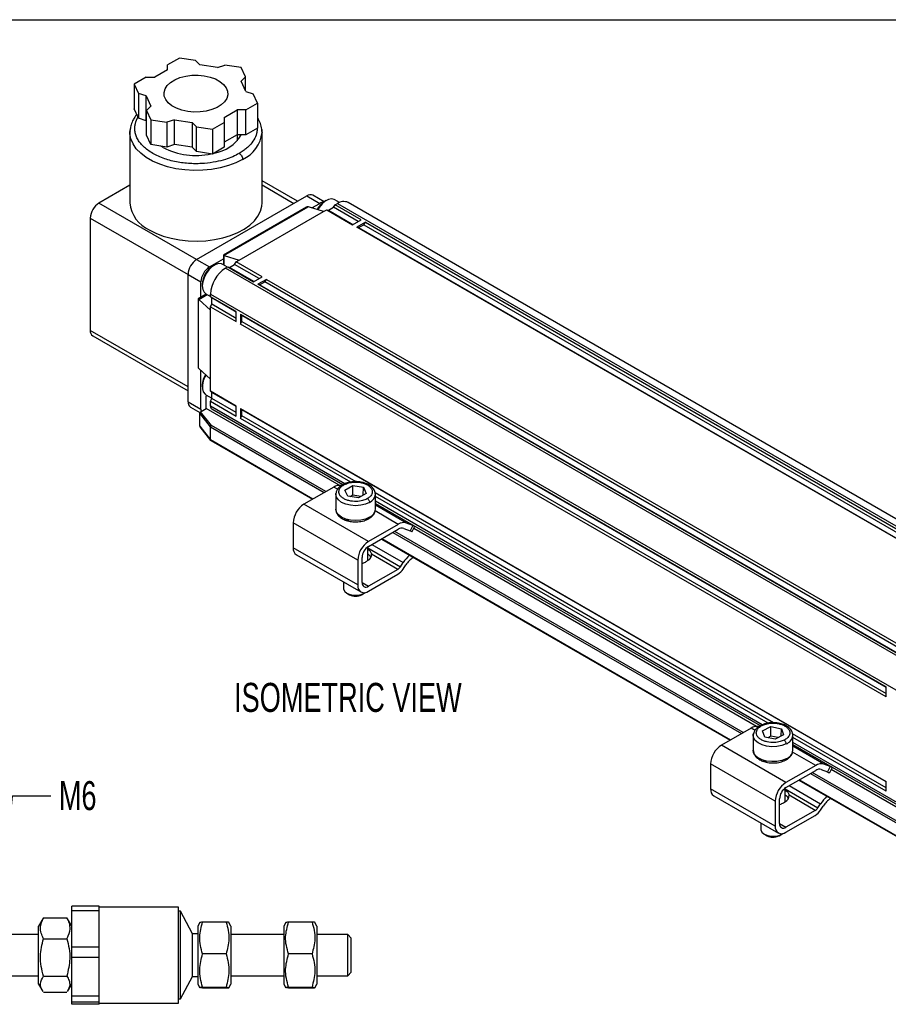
# Model space of a CAD drawing. Header units: millimetres. Extents: x 13 to 546, y 13 to 419.
# Tile 6 of 7: x 349 to 476, y 275 to 419. Entities that reach past the tile are written whole.
import ezdxf

# ---------------------------------------------------------------- set-up
doc = ezdxf.new("R2010")
doc.units = ezdxf.units.MM
doc.header["$LTSCALE"] = 2
doc.layers.add('DIMENSIONS', color=140, linetype='Continuous', lineweight=25)
doc.layers.add('TEXT', color=140, linetype='Continuous', lineweight=25)
doc.styles.add('SLDTEXTSTYLE0', font='TXT', dxfattribs={"width": 0.7})
doc.dimstyles.new('SLDDIMSTYLE5', dxfattribs={"dimtxt": 0.18, "dimasz": 2.032, "dimexe": 0, "dimexo": 0.0625, "dimgap": 0, "dimtad": 0, "dimtih": 1, "dimtoh": 1, "dimdec": 0, "dimrnd": 1e-09, "dimzin": 0, "dimdsep": 46, "dimtxsty": 'Standard', "dimblk1": 'DOT', "dimblk2": 'DOT', "dimsah": 1, "dimcen": 0.09, "dimadec": 0, "dimazin": 0, "dimtfac": 2.032, "dimtdec": 0, "dimtofl": 0, "dimtmove": 0, "dimatfit": 3, "dimldrblk": 'DOT', "dimfxl": 0, "dimfrac": 2, "dimtolj": 1, "dimtzin": 0, "dimarcsym": 0})

# ---------------------------------------------------------------- blocks, each defined once
blk = doc.blocks.new('_Dot')
at = {"color": 0, "linetype": 'ByBlock', "lineweight": -2}
blk.add_line((-0.5, 0), (-1, 0), dxfattribs=at)
at = {"color": 0, "linetype": 'ByBlock', "const_width": 0.5}
blk.add_lwpolyline([(-0.25, 0, 1), (0.25, 0, 1)], format="xyb", close=True, dxfattribs=at)

msp = doc.modelspace()

# ---------------------------------------------------------------- linework, layer by layer
for p, q in [((372.03, 413.504), (370.306, 412.509)), ((374.385, 413.139), (372.03, 413.504)), ((374.385, 413.139), (375.013, 412.511)), ((370.306, 411.783), (368.421, 410.694)), ((370.306, 411.783), (370.306, 412.509)), ((377.589, 412.112), (375.013, 412.511)), ((377.589, 412.112), (378.678, 412.475)), ((381.032, 412.111), (378.678, 412.475)), ((381.663, 410.752), (381.032, 412.111)), ((367.164, 410.694), (365.44, 409.699)), ((367.164, 410.694), (368.421, 410.694)), ((381.663, 410.752), (381.034, 410.123)), ((381.725, 408.636), (381.034, 410.123)), ((381.663, 408.769), (381.663, 410.752)), ((365.44, 409.699), (366.071, 408.34)), ((365.44, 409.699), (365.44, 406.07)), ((367.159, 407.977), (366.071, 408.34)), ((366.071, 408.34), (366.071, 404.711)), ((381.725, 408.636), (382.813, 408.274)), ((367.159, 407.977), (367.85, 406.49)), ((367.159, 404.348), (367.159, 407.977)), ((381.721, 405.919), (383.444, 406.914)), ((383.444, 406.914), (382.813, 408.274)), ((383.444, 406.914), (383.444, 403.285)), ((366.071, 404.711), (365.44, 406.07)), ((367.221, 405.862), (367.85, 406.49)), ((367.221, 405.862), (367.852, 404.502)), ((367.221, 402.233), (367.221, 405.862)), ((378.578, 404.831), (380.463, 405.919)), ((381.721, 405.919), (380.463, 405.919)), ((380.463, 405.919), (380.463, 402.29)), ((381.721, 402.29), (381.721, 405.919)), ((367.159, 404.348), (366.071, 404.711)), ((367.221, 404.215), (367.159, 404.348)), ((367.852, 404.502), (370.207, 404.138)), ((367.852, 404.502), (367.852, 400.873)), ((371.295, 404.501), (370.207, 404.138)), ((370.207, 404.138), (370.207, 400.509)), ((371.295, 404.501), (373.871, 404.103)), ((371.295, 400.872), (371.295, 404.501)), ((374.5, 403.474), (373.871, 404.103)), ((373.871, 404.103), (373.871, 400.474)), ((376.854, 403.11), (378.578, 404.105)), ((378.578, 404.831), (378.578, 404.105)), ((378.578, 404.105), (378.578, 400.476)), ((364.798, 402.645), (364.821, 403.034)), ((364.816, 402.797), (364.798, 402.652)), ((364.798, 402.645), (364.798, 392.339)), ((374.5, 403.474), (376.854, 403.11)), ((374.5, 399.845), (374.5, 403.474)), ((376.854, 403.11), (376.854, 399.481)), ((383.444, 403.285), (381.721, 402.29)), ((384.086, 392.339), (384.086, 402.645)), ((367.852, 400.873), (367.221, 402.233)), ((380.463, 402.29), (378.578, 401.202)), ((381.721, 402.29), (380.463, 402.29)), ((380.486, 401.428), (380.486, 402.29)), ((370.207, 400.509), (367.852, 400.873)), ((369.634, 400.45), (369.316, 400.647)), ((371.295, 400.872), (370.207, 400.509)), ((373.871, 400.474), (371.295, 400.872)), ((374.5, 399.845), (373.871, 400.474)), ((376.854, 399.481), (374.5, 399.845)), ((378.578, 400.476), (376.854, 399.481)), ((389.262, 392.585), (384.086, 395.573)), ((364.798, 394.935), (360.268, 392.321)), ((384.086, 394.972), (388.741, 392.284)), ((374.536, 384.084), (390.627, 393.373)), ((390.627, 393.373), (392.513, 392.285)), ((393.16, 392.512), (391.516, 393.461)), ((393.467, 392.691), (393.216, 392.546)), ((395.413, 392.41), (394.712, 392.814)), ((374.536, 384.084), (360.268, 392.321)), ((390.577, 391.737), (378.441, 384.732)), ((378.509, 384.693), (390.812, 391.795)), ((380.771, 383.983), (393.091, 391.095)), ((393.091, 391.095), (390.891, 391.778)), ((391.375, 391.628), (392.513, 392.285)), ((393.091, 391.095), (393.531, 391.349)), ((393.531, 391.349), (397.302, 389.172)), ((393.531, 391.349), (393.782, 391.276)), ((393.782, 391.276), (394.536, 391.711)), ((393.782, 391.276), (397.365, 389.208)), ((394.536, 391.711), (394.788, 392.074)), ((398.119, 389.643), (394.536, 391.711)), ((394.788, 392.074), (395.102, 392.256)), ((398.559, 389.897), (394.788, 392.074)), ((395.102, 392.256), (498.182, 332.749)), ((499.738, 332.903), (396.657, 392.41)), ((359.011, 390.143), (359.011, 373.74)), ((359.011, 390.143), (373.279, 381.907)), ((397.302, 389.172), (398.559, 389.897)), ((399.187, 389.534), (397.93, 388.809)), ((492.211, 334.381), (397.93, 388.809)), ((397.93, 388.809), (398.182, 388.736)), ((398.182, 388.736), (398.936, 389.171)), ((398.182, 388.736), (492.274, 334.418)), ((398.936, 389.171), (399.187, 389.534)), ((398.936, 389.171), (493.028, 334.853)), ((399.187, 389.534), (493.468, 335.107)), ((374.536, 384.084), (376.422, 382.996)), ((376.422, 382.996), (378.441, 384.161)), ((378.441, 384.732), (378.441, 383.339)), ((378.571, 384.666), (380.771, 383.983)), ((378.571, 383.264), (378.571, 384.666)), ((380.331, 383.729), (380.771, 383.983)), ((377.125, 383.257), (376.874, 383.112)), ((379.049, 382.988), (378.37, 383.38)), ((378.76, 382.822), (379.074, 383.003)), ((481.84, 323.315), (378.76, 382.822)), ((379.074, 383.003), (382.845, 380.826)), ((379.074, 383.003), (379.326, 382.93)), ((379.326, 382.93), (380.08, 383.366)), ((382.908, 380.862), (379.326, 382.93)), ((380.08, 383.366), (380.331, 383.729)), ((383.663, 381.298), (380.08, 383.366)), ((384.103, 381.552), (380.331, 383.729)), ((373.279, 381.907), (375.165, 380.818)), ((373.279, 363.326), (373.279, 381.907)), ((382.845, 380.826), (384.103, 381.552)), ((384.731, 381.189), (383.474, 380.463)), ((384.48, 380.826), (384.731, 381.189)), ((384.731, 381.189), (479.012, 326.762)), ((375.165, 378.574), (375.165, 380.818)), ((375.366, 380.499), (375.366, 380.209)), ((477.755, 326.036), (383.474, 380.463)), ((383.474, 380.463), (383.725, 380.391)), ((383.725, 380.391), (384.48, 380.826)), ((477.818, 326.072), (383.725, 380.391)), ((478.572, 326.508), (384.48, 380.826)), ((375.952, 379.028), (374.746, 378.332)), ((374.746, 378.332), (374.746, 368.456)), ((374.814, 368.223), (374.814, 378.293)), ((374.868, 378.252), (376.083, 378.953)), ((376.56, 376.689), (374.868, 378.252)), ((375.881, 379.069), (376.56, 378.677)), ((376.56, 379.011), (479.641, 319.504)), ((376.56, 378.648), (376.56, 379.011)), ((380.331, 376.471), (376.56, 378.648)), ((376.749, 378.467), (376.56, 378.648)), ((380.331, 376.399), (376.749, 378.467)), ((376.749, 377.596), (376.749, 378.467)), ((376.56, 377.197), (376.749, 377.596)), ((376.56, 376.689), (376.56, 377.197)), ((376.56, 377.197), (380.331, 375.02)), ((376.56, 366.6), (376.56, 376.689)), ((376.749, 377.596), (380.331, 375.528)), ((380.331, 375.02), (380.331, 376.471)), ((380.96, 376.109), (475.241, 321.681)), ((380.96, 376.109), (380.96, 374.657)), ((381.148, 375.927), (380.96, 376.109)), ((475.241, 321.609), (381.148, 375.927)), ((381.148, 375.056), (381.148, 375.927)), ((380.96, 374.657), (381.148, 375.056)), ((475.241, 320.23), (380.96, 374.657)), ((381.148, 375.056), (475.241, 320.738)), ((373.279, 365.503), (359.011, 373.74)), ((359.38, 372.926), (373.279, 364.902)), ((374.868, 368.163), (376.56, 366.6)), ((375.165, 362.238), (375.165, 367.889)), ((376.56, 364.858), (376.56, 366.6)), ((375.366, 365.765), (375.366, 365.475)), ((375.881, 364.335), (376.749, 363.835)), ((375.932, 362.317), (375.932, 364.132)), ((380.331, 362.681), (376.56, 364.858)), ((376.749, 364.676), (376.56, 364.858)), ((376.56, 363.406), (376.749, 363.806)), ((380.331, 362.608), (376.749, 364.676)), ((376.749, 363.806), (376.749, 364.676)), ((380.331, 361.737), (376.749, 363.806)), ((373.279, 363.326), (375.165, 362.238)), ((373.648, 362.512), (375.011, 361.725)), ((375.205, 361.898), (375.932, 362.317)), ((395.333, 351.117), (375.932, 362.317)), ((376.56, 362.681), (376.56, 363.406)), ((376.56, 363.406), (380.331, 361.229)), ((396.187, 351.35), (376.56, 362.681)), ((380.331, 361.229), (380.331, 362.681)), ((380.96, 362.318), (475.241, 307.891)), ((380.96, 362.318), (380.96, 360.866)), ((381.148, 362.137), (380.96, 362.318)), ((376.56, 359.632), (374.986, 361.626)), ((374.986, 359.739), (374.986, 361.626)), ((375.12, 361.849), (375.205, 361.898)), ((376.709, 359.837), (375.12, 361.849)), ((376.744, 362.274), (395.885, 351.224)), ((380.96, 360.866), (381.148, 361.266)), ((397.045, 351.581), (380.96, 360.866)), ((475.241, 307.818), (381.148, 362.137)), ((381.148, 361.266), (381.148, 362.137)), ((397.829, 351.636), (381.148, 361.266)), ((374.986, 359.739), (376.56, 357.745)), ((375.004, 359.676), (376.58, 357.68)), ((376.56, 357.745), (376.56, 359.632)), ((376.56, 359.632), (393.153, 350.053)), ((393.404, 350.198), (376.709, 359.837)), ((391.519, 349.11), (376.56, 357.745)), ((376.604, 357.66), (391.466, 349.08)), ((394.554, 350.862), (390.212, 348.355)), ((395.112, 350.54), (394.554, 350.862)), ((396.198, 350.411), (397.337, 351.069)), ((397.337, 351.069), (398.894, 350.828)), ((397.346, 349.67), (397.337, 351.069)), ((398.874, 349.677), (398.894, 350.828)), ((398.894, 350.828), (399.311, 349.929)), ((394.865, 349.807), (394.874, 349.935)), ((394.865, 349.807), (394.865, 347.63)), ((396.615, 349.512), (396.198, 350.411)), ((398.171, 349.271), (396.615, 349.512)), ((397.346, 349.67), (396.975, 349.456)), ((398.542, 349.485), (397.346, 349.67)), ((399.311, 349.929), (398.171, 349.271)), ((458.784, 316.447), (400.591, 350.042)), ((400.643, 347.63), (400.643, 349.807)), ((458.011, 316.386), (400.643, 349.503)), ((399.64, 342.913), (390.212, 348.355)), ((457.152, 316.156), (400.643, 348.778)), ((400.643, 348.477), (456.849, 316.03)), ((405.194, 345.609), (400.643, 348.237)), ((403.982, 345.419), (400.594, 347.375)), ((398.069, 340.191), (388.64, 345.634)), ((388.64, 345.634), (388.64, 342.005)), ((403.982, 345.419), (399.64, 342.913)), ((406.113, 345.25), (405.194, 345.609)), ((406.113, 345.25), (405.709, 344.46)), ((406.034, 344.376), (406.425, 345.139)), ((399.64, 342.187), (403.982, 344.693)), ((403.21, 344.248), (454.121, 314.857)), ((454.373, 315.002), (403.461, 344.393)), ((404.79, 344.82), (405.709, 344.46)), ((456.301, 315.921), (406.257, 344.811)), ((400.128, 342.468), (404.702, 339.828)), ((401.523, 343.274), (452.435, 313.883)), ((452.487, 313.913), (401.575, 343.304)), ((398.069, 336.562), (388.64, 342.005)), ((389.101, 340.987), (398.529, 335.544)), ((399.532, 340.128), (399.532, 342.117)), ((399.532, 341.988), (404.306, 339.233)), ((403.913, 338.847), (400.089, 341.055)), ((398.069, 340.191), (398.069, 336.562)), ((398.697, 336.925), (398.697, 340.554)), ((398.823, 339.718), (398.697, 339.652)), ((398.929, 339.78), (398.823, 339.718)), ((399.514, 340.118), (399.408, 340.056)), ((404.306, 339.233), (404.702, 339.828)), ((404.698, 338.893), (405.095, 339.487)), ((403.913, 338.847), (399.64, 336.38)), ((399.64, 335.654), (403.913, 338.121)), ((395.976, 337.018), (395.976, 336.089)), ((398.697, 336.924), (399.64, 336.38)), ((396.497, 335.364), (396.874, 335.146)), ((398.634, 335.146), (399.012, 335.364)), ((399.011, 335.363), (399.166, 335.465)), ((475.241, 320.23), (475.241, 321.681)), ((455.522, 315.666), (451.18, 313.159)), ((456.086, 315.34), (455.522, 315.666)), ((455.881, 314.84), (455.834, 314.625)), ((457.199, 315.276), (458.414, 315.887)), ((457.507, 314.363), (457.199, 315.276)), ((458.414, 315.887), (459.938, 315.584)), ((458.421, 314.488), (458.414, 315.887)), ((459.918, 314.506), (459.938, 315.584)), ((459.938, 315.584), (460.247, 314.671)), ((475.241, 306.947), (461.565, 314.842)), ((455.834, 314.611), (455.834, 312.433)), ((459.031, 314.061), (457.507, 314.363)), ((458.421, 314.488), (457.983, 314.269)), ((459.469, 314.281), (458.421, 314.488)), ((460.247, 314.671), (459.031, 314.061)), ((461.611, 312.433), (461.611, 314.611)), ((475.241, 306.439), (461.611, 314.307)), ((479.641, 303.173), (461.611, 313.581)), ((460.608, 307.716), (451.18, 313.159)), ((464.95, 310.223), (461.576, 312.171)), ((461.611, 313.281), (479.825, 302.766)), ((466.162, 310.413), (461.611, 313.04)), ((459.037, 304.995), (449.609, 310.437)), ((449.609, 310.437), (449.609, 306.808)), ((464.95, 310.223), (460.608, 307.716)), ((460.608, 306.99), (464.95, 309.497)), ((479.758, 300.347), (464.43, 309.196)), ((465.758, 309.624), (466.677, 309.264)), ((467.081, 310.053), (466.162, 310.413)), ((467.081, 310.053), (466.677, 309.264)), ((467.002, 309.18), (467.393, 309.943)), ((489.069, 297.005), (467.225, 309.615)), ((462.492, 308.078), (479.675, 298.158)), ((479.641, 298.238), (462.544, 308.108)), ((464.178, 309.051), (479.641, 300.125)), ((475.241, 306.439), (475.241, 307.891)), ((459.037, 301.366), (449.609, 306.808)), ((460.5, 304.932), (460.5, 306.921)), ((460.5, 306.792), (465.274, 304.036)), ((461.096, 307.272), (465.67, 304.631)), ((450.069, 305.791), (459.497, 300.348)), ((459.037, 304.995), (459.037, 301.366)), ((459.665, 301.728), (459.665, 305.357)), ((460.483, 304.921), (460.376, 304.86)), ((464.881, 303.651), (461.057, 305.858)), ((459.791, 304.522), (459.665, 304.456)), ((459.898, 304.584), (459.791, 304.522)), ((464.881, 303.651), (460.608, 301.184)), ((465.274, 304.036), (465.67, 304.631)), ((465.667, 303.696), (466.063, 304.291)), ((460.608, 300.458), (464.881, 302.925)), ((456.945, 301.822), (456.945, 300.893)), ((459.665, 301.728), (460.608, 301.184)), ((457.465, 300.167), (457.842, 299.95)), ((459.54, 299.916), (459.603, 299.95)), ((459.603, 299.95), (459.98, 300.167)), ((459.89, 300.119), (460.134, 300.269)), ((360.301, 289.69), (356.301, 289.69)), ((356.301, 289.043), (356.301, 289.69)), ((356.301, 289.043), (360.301, 289.043)), ((356.301, 283.683), (356.301, 289.043)), ((360.301, 289.043), (360.301, 289.69)), ((371.901, 289.515), (360.301, 289.515)), ((360.301, 286.363), (360.301, 289.043)), ((371.901, 275.515), (371.901, 289.515)), ((352.054, 287.81), (351.451, 286.765)), ((352.163, 287.987), (352.069, 287.801)), ((352.163, 287.987), (355.588, 287.987)), ((355.657, 287.803), (355.588, 287.987)), ((356.301, 286.765), (355.69, 287.822)), ((372.201, 288.915), (371.901, 288.915)), ((373.936, 285.612), (372.201, 288.915)), ((372.201, 276.115), (372.201, 288.915)), ((351.451, 278.265), (351.451, 286.765)), ((360.301, 283.683), (360.301, 286.363)), ((374.997, 287.278), (374.701, 286.765)), ((374.701, 286.765), (374.701, 278.265)), ((378.838, 287.354), (375.413, 287.354)), ((379.551, 286.765), (379.26, 287.269)), ((379.551, 286.765), (379.551, 278.908)), ((387.547, 287.278), (387.251, 286.765)), ((387.251, 286.765), (387.251, 278.265)), ((391.388, 287.354), (387.963, 287.354)), ((392.101, 286.765), (391.81, 287.269)), ((392.101, 286.765), (392.101, 278.908)), ((351.451, 285.515), (339.451, 285.515)), ((352.163, 284.922), (355.588, 284.922)), ((374.701, 285.612), (373.936, 285.612)), ((373.936, 279.418), (373.936, 285.612)), ((387.251, 285.515), (379.551, 285.515)), ((396.601, 285.515), (392.101, 285.515)), ((397.101, 285.015), (396.601, 285.515)), ((396.601, 279.515), (396.601, 285.515)), ((397.101, 280.015), (397.101, 285.015)), ((360.301, 283.683), (356.301, 283.683)), ((356.301, 282.242), (356.301, 283.683)), ((360.301, 282.242), (360.301, 283.683)), ((356.301, 282.242), (360.301, 282.242)), ((356.301, 276.508), (356.301, 282.242)), ((360.301, 279.375), (360.301, 282.242)), ((378.838, 282.699), (375.413, 282.699)), ((391.388, 282.699), (387.963, 282.699)), ((339.451, 279.515), (351.451, 279.515)), ((352.163, 279.45), (355.588, 279.45)), ((360.301, 276.508), (360.301, 279.375)), ((372.201, 276.115), (373.936, 279.418)), ((373.936, 279.418), (374.701, 279.418)), ((379.551, 279.515), (387.251, 279.515)), ((379.551, 278.908), (379.551, 278.265)), ((392.101, 279.515), (396.601, 279.515)), ((392.101, 278.908), (392.101, 278.265)), ((396.601, 279.515), (397.101, 280.015)), ((351.451, 278.265), (352.054, 277.22)), ((355.69, 277.208), (356.301, 278.265)), ((374.701, 278.265), (374.997, 277.752)), ((375.413, 277.676), (375.091, 277.724)), ((375.413, 277.86), (378.838, 277.86)), ((378.838, 277.676), (375.413, 277.676)), ((379.26, 277.761), (379.551, 278.265)), ((387.251, 278.265), (387.547, 277.752)), ((387.963, 277.676), (387.641, 277.724)), ((387.963, 277.86), (391.388, 277.86)), ((391.388, 277.676), (387.963, 277.676)), ((391.81, 277.761), (392.101, 278.265)), ((355.588, 277.043), (352.163, 277.043)), ((360.301, 276.508), (356.301, 276.508)), ((356.301, 275.714), (356.301, 276.508)), ((360.301, 275.714), (360.301, 276.508)), ((371.901, 276.115), (372.201, 276.115)), ((356.301, 275.714), (360.301, 275.714)), ((356.301, 275.34), (356.301, 275.714)), ((360.301, 275.34), (356.301, 275.34)), ((360.301, 275.527), (360.301, 275.714)), ((360.301, 275.34), (360.301, 275.527)), ((360.301, 275.515), (371.901, 275.515))]:
    msp.add_line(p, q)
at = {"flags": 128}
for points in [[(375.65, 410.909), (376.506, 410.723), (377.283, 410.444), (377.951, 410.083), (378.484, 409.654), (378.861, 409.173), (379.069, 408.658), (379.099, 408.131), (378.95, 407.609), (378.627, 407.115), (378.144, 406.667), (377.519, 406.281), (376.775, 405.974), (375.942, 405.756), (375.051, 405.636), (374.137, 405.619), (373.234, 405.705), (372.378, 405.891), (371.601, 406.169), (370.933, 406.53), (370.401, 406.96), (370.023, 407.441), (369.815, 407.955), (369.785, 408.483), (369.934, 409.004), (370.257, 409.498), (370.74, 409.947), (371.365, 410.332), (372.109, 410.64), (372.942, 410.858), (373.833, 410.978), (374.747, 410.995), (375.65, 410.909)], [(381.262, 398.708), (380.27, 398.209), (379.169, 397.792), (377.98, 397.466), (376.726, 397.236), (375.428, 397.107), (374.113, 397.081), (372.803, 397.159), (371.524, 397.339), (370.3, 397.617), (369.153, 397.99), (368.104, 398.449), (367.173, 398.986), (366.378, 399.592), (365.732, 400.254), (365.25, 400.961), (364.938, 401.699), (364.803, 402.455), (364.798, 402.645)], [(384.061, 403.048), (384.081, 402.835), (384.086, 402.645)], [(394.712, 392.814), (394.647, 392.848), (394.251, 392.931), (393.797, 392.845), (393.318, 392.597), (392.85, 392.205), (392.429, 391.699), (392.217, 391.366)], [(367.622, 388.402), (368.592, 387.912), (369.666, 387.502), (370.826, 387.177), (372.05, 386.945), (373.316, 386.809), (374.603, 386.772), (375.887, 386.834), (377.145, 386.994), (378.355, 387.25), (379.495, 387.597), (380.545, 388.028), (381.486, 388.536), (382.301, 389.112), (382.976, 389.745), (383.499, 390.425), (383.86, 391.139), (384.053, 391.874), (384.086, 392.339)], [(378.37, 383.38), (378.149, 383.469), (377.724, 383.481), (377.255, 383.326), (376.777, 383.015), (376.325, 382.572), (375.932, 382.028), (375.627, 381.425), (375.434, 380.807), (375.366, 380.22), (375.429, 379.707), (375.617, 379.307), (375.881, 379.069)], [(375.888, 367.221), (375.755, 366.975), (375.508, 366.358), (375.381, 365.751), (375.383, 365.199), (375.515, 364.742), (375.766, 364.416), (375.881, 364.335)], [(399.797, 348.628), (399.199, 348.363), (398.502, 348.196), (397.754, 348.139), (397.007, 348.196), (396.31, 348.363), (395.712, 348.628), (395.252, 348.973), (394.964, 349.375), (394.865, 349.807)], [(399.797, 346.45), (399.199, 346.185), (398.502, 346.019), (397.754, 345.962), (397.007, 346.019), (396.31, 346.185), (395.712, 346.45), (395.252, 346.796), (394.964, 347.198), (394.865, 347.63)], [(396.804, 345.967), (396.501, 346.038), (396.323, 346.098)], [(405.709, 344.46), (405.872, 344.401), (405.981, 344.371), (406.032, 344.373), (406.034, 344.376)], [(395.976, 336.089), (395.998, 335.929), (396.17, 335.623), (396.497, 335.363), (396.947, 335.175), (397.476, 335.076), (398.032, 335.076), (398.561, 335.175), (399.011, 335.363)], [(455.834, 314.611), (455.841, 314.726), (455.868, 314.867)], [(460.619, 313.353), (459.991, 313.112), (459.275, 312.974), (458.523, 312.947), (457.784, 313.034), (457.109, 313.228), (456.543, 313.516), (456.127, 313.879), (455.887, 314.292), (455.834, 314.611)], [(460.619, 311.175), (459.991, 310.935), (459.275, 310.796), (458.523, 310.77), (457.784, 310.856), (457.109, 311.05), (456.543, 311.338), (456.127, 311.701), (455.887, 312.114), (455.834, 312.433)], [(457.772, 310.77), (457.469, 310.842), (457.289, 310.902)], [(466.677, 309.264), (466.841, 309.204), (466.95, 309.175), (467, 309.177), (467.002, 309.18)], [(456.945, 300.893), (456.952, 300.803), (457.087, 300.491), (457.382, 300.219), (457.808, 300.013), (458.324, 299.893), (458.879, 299.871), (459.418, 299.948), (459.89, 300.119)]]:
    msp.add_lwpolyline(points, dxfattribs=at)
for centre, radius, start, end in [((379.27, 403.12), 4.84, 294.3044, 354.37546), ((376.184, 405.208), 5.67, 279.21085, 329.03105), ((374.434, 409.66), 10.386, 242.4686, 282.30542), ((391.148, 392.646), 0.894, 65.69288, 125.61758), ((394.879, 389.901), 3.124, 122.16092, 151.49665), ((396.013, 390.984), 1.565, 65.69288, 125.61758), ((361.741, 390.019), 2.732, 122.60548, 177.39452), ((369.63, 392.824), 4.857, 185.73675, 245.58339), ((393.105, 391.348), 1.108, 91.61034, 122.32423), ((376.009, 381.783), 2.732, 122.60548, 177.39452), ((377.894, 380.694), 2.732, 122.60548, 177.39452), ((378.579, 380.386), 3.215, 122.0228, 177.98258), ((381.336, 378.794), 4.781, 122.60548, 177.39452), ((359.857, 373.632), 0.852, 172.74417, 235.94365), ((378.467, 365.654), 3.104, 148.39882, 177.94327), ((376.202, 364.144), 0.271, 148.893, 182.55119), ((374.15, 363.23), 0.876, 173.70115, 234.98667), ((376.996, 362.632), 0.438, 173.70115, 234.98667), ((376.535, 362.226), 1.371, 179.52731, 193.8695), ((395.4, 349.546), 1.564, 81.54338, 122.7576), ((399.2, 349.949), 1.45, 294.30964, 354.37022), ((392.052, 345.478), 3.415, 122.60548, 177.39452), ((399.2, 347.772), 1.45, 294.30964, 354.37022), ((404.788, 344.243), 1.426, 73.44019, 124.40371), ((406.651, 346.437), 1.304, 245.62448, 258.42813), ((404.519, 343.909), 0.951, 73.44019, 124.40371), ((401.48, 340.036), 3.415, 122.60548, 177.39452), ((400.744, 340.461), 2.049, 122.60548, 177.39452), ((389.698, 341.87), 1.066, 172.74417, 235.94365), ((399.148, 340.987), 0.944, 292.85477, 4.08578), ((409.316, 336.784), 5.527, 131.82578, 146.59295), ((398.226, 341.551), 1.906, 291.66932, 308.3253), ((408.262, 337.451), 3.766, 123.61077, 147.25938), ((403.266, 339.898), 1.234, 301.60274, 327.3774), ((402.62, 340.223), 2.468, 301.60274, 327.3774), ((399.026, 336.406), 0.97, 170.78596, 309.20329), ((399.272, 336.831), 0.582, 170.78596, 309.20329), ((397.754, 336.792), 1.867, 241.87054, 298.12409), ((456.37, 314.348), 1.567, 81.76418, 122.7422), ((460.142, 314.749), 1.476, 288.85798, 354.60813), ((453.02, 310.282), 3.415, 122.60548, 177.39452), ((460.142, 312.572), 1.476, 288.85798, 354.60813), ((465.756, 309.046), 1.426, 73.44019, 124.40371), ((465.487, 308.713), 0.951, 73.44019, 124.40371), ((467.619, 311.241), 1.304, 245.62448, 258.42813), ((462.448, 304.839), 3.415, 122.60548, 177.39452), ((450.666, 306.674), 1.066, 172.74417, 235.94365), ((461.712, 305.264), 2.049, 122.60548, 177.39452), ((459.194, 306.355), 1.906, 291.66932, 308.3253), ((460.116, 305.791), 0.944, 292.85477, 4.08578), ((470.284, 301.588), 5.527, 131.82578, 146.59295), ((469.231, 302.254), 3.766, 123.61077, 147.25938), ((464.235, 304.702), 1.234, 301.60274, 327.3774), ((463.588, 305.027), 2.468, 301.60274, 327.3774), ((459.995, 301.21), 0.97, 170.78596, 309.20329), ((460.24, 301.635), 0.582, 170.78596, 309.20329), ((458.726, 301.661), 1.926, 242.69949, 295.00468)]:
    msp.add_arc(centre, radius, start, end)
for centre, major_axis, ratio, start_param, end_param in [((390.576, 391.224), (0.314, 0.544), 0.5773346, 0.2269334, 0.7853575), ((390.576, 391.597), (0.443, 0.073), 0.4344249, 0.7137739, 0.9406667), ((378.886, 384.475), (0.444, -0.257), 0.0000704, 2.5831279, 3.1416333), ((378.886, 384.848), (0.443, 0.073), 0.4344249, 3.6284738, 3.8553666), ((375.191, 378.075), (0.444, -0.257), 0.0000704, 2.5831279, 3.141552), ((374.868, 377.889), (-0.158, 0.421), 0.4345188, 5.5695037, 5.7963965), ((375.191, 368.712), (0.314, 0.544), 0.5773346, 2.3562351, 2.9147405), ((374.868, 368.526), (-0.158, 0.421), 0.4345188, 2.2010183, 2.4279111), ((375.12, 361.704), (0.101, 0.154), 0.5749311, 0.8504216, 2.4212179), ((375.12, 359.817), (0.101, 0.154), 0.5749311, 2.4212179, 2.9516965), ((376.709, 359.692), (0.117, 0.136), 0.6684067, 0.9128173, 2.4836136), ((376.709, 357.804), (0.117, 0.136), 0.6684067, 2.4836136, 3.2690931)]:
    msp.add_ellipse(centre, major_axis=major_axis, ratio=ratio, start_param=start_param, end_param=end_param)
for points, knots in [([(365.805, 405.284), (365.799, 405.277), (365.677, 405.145), (365.464, 404.827), (365.144, 404.271), (364.894, 403.632), (364.856, 403.174), (364.838, 402.967)], [0, 0, 0, 0, 0.0100092, 0.1965988, 0.4383057, 0.7462189, 1, 1, 1, 1]), ([(380.759, 399.579), (380.448, 399.414), (379.826, 399.083), (378.68, 398.664), (377.312, 398.312), (375.959, 398.125), (374.773, 398.063), (373.809, 398.072), (372.825, 398.143), (371.816, 398.285), (370.822, 398.497), (369.854, 398.786), (368.943, 399.145), (367.832, 399.711), (366.92, 400.388), (366.251, 401.137), (365.882, 401.71), (365.636, 402.292), (365.513, 402.861), (365.5, 403.417), (365.597, 404.097), (365.836, 404.58), (365.989, 404.888)], [0, 0, 0, 0, 0.052872, 0.1057313, 0.1689692, 0.2396714, 0.2787685, 0.3178463, 0.3602626, 0.4026598, 0.4476192, 0.4925594, 0.5389078, 0.5852366, 0.6777333, 0.7226926, 0.7676329, 0.8100492, 0.8524463, 0.8915434, 0.9306212, 1, 1, 1, 1]), ([(384.086, 402.639), (384.064, 402.945), (384.021, 403.52), (383.768, 404.23), (383.529, 404.617), (383.444, 404.755)], [0, 0, 0, 0, 0.423209, 0.7939298, 1, 1, 1, 1]), ([(383.364, 403.239), (383.367, 403.171), (383.379, 402.923), (383.272, 402.35), (382.955, 401.57), (382.403, 400.852), (381.845, 400.326), (381.34, 399.934), (380.953, 399.698), (380.759, 399.579)], [0, 0, 0, 0, 0.0502024, 0.1833309, 0.4241959, 0.639632, 0.7599545, 0.8797161, 1, 1, 1, 1]), ([(380.759, 399.579), (380.818, 399.545), (380.882, 399.496), (381.006, 399.368), (381.065, 399.289), (381.164, 399.119), (381.202, 399.028), (381.251, 398.857), (381.262, 398.777), (381.262, 398.708)], [0, 0, 0, 0, 0.25, 0.25, 0.5, 0.5, 0.75, 0.75, 1, 1, 1, 1]), ([(395.804, 351.19), (395.69, 351.116), (395.443, 350.956), (395.148, 350.641), (394.915, 350.251), (394.883, 349.965), (394.865, 349.813)], [0, 0, 0, 0, 0.1983598, 0.4298726, 0.6970642, 1, 1, 1, 1]), ([(399.483, 349.172), (399.339, 349.089), (399.158, 349.005), (398.701, 348.86), (398.423, 348.8), (397.777, 348.746), (397.409, 348.756), (396.859, 348.852), (396.677, 348.898), (396.332, 349.016), (396.17, 349.089), (395.882, 349.255), (395.756, 349.349), (395.551, 349.548), (395.472, 349.653), (395.304, 349.971), (395.288, 350.183), (395.38, 350.556), (395.486, 350.717), (395.736, 350.98), (395.882, 351.085), (396.026, 351.168)], [0, 0, 0, 0, 0.125, 0.125, 0.25, 0.25, 0.375, 0.375, 0.4375, 0.4375, 0.5, 0.5, 0.5625, 0.5625, 0.625, 0.625, 0.75, 0.75, 0.875, 0.875, 1, 1, 1, 1]), ([(400.643, 349.801), (400.62, 349.987), (400.573, 350.358), (400.216, 350.836), (399.721, 351.207), (399.099, 351.477), (398.33, 351.651), (397.424, 351.678), (396.513, 351.53), (396.034, 351.3), (395.804, 351.19)], [0, 0, 0, 0, 0.1178351, 0.2364272, 0.3507529, 0.4579039, 0.5800532, 0.7210832, 0.8658045, 1, 1, 1, 1]), ([(395.808, 351.183), (395.814, 351.19), (395.841, 351.219), (395.921, 351.215), (395.992, 351.183), (396.026, 351.168)], [0, 0, 0, 0, 0.12529762, 0.57968372, 1, 1, 1, 1]), ([(396.026, 351.168), (396.17, 351.251), (396.35, 351.335), (396.808, 351.48), (397.086, 351.54), (397.731, 351.594), (398.099, 351.584), (398.649, 351.488), (398.832, 351.442), (399.176, 351.324), (399.339, 351.251), (399.627, 351.085), (399.752, 350.991), (399.958, 350.792), (400.037, 350.687), (400.204, 350.369), (400.22, 350.157), (400.128, 349.784), (400.023, 349.623), (399.772, 349.359), (399.627, 349.255), (399.483, 349.172)], [0, 0, 0, 0, 0.125, 0.125, 0.25, 0.25, 0.375, 0.375, 0.4375, 0.4375, 0.5, 0.5, 0.5625, 0.5625, 0.625, 0.625, 0.75, 0.75, 0.875, 0.875, 1, 1, 1, 1]), ([(399.483, 349.172), (399.52, 349.151), (399.56, 349.12), (399.637, 349.04), (399.674, 348.991), (399.736, 348.884), (399.76, 348.828), (399.79, 348.721), (399.797, 348.671), (399.797, 348.628)], [0, 0, 0, 0, 0.25, 0.25, 0.5, 0.5, 0.75, 0.75, 1, 1, 1, 1]), ([(394.865, 347.635), (394.889, 347.45), (394.936, 347.078), (395.292, 346.601), (395.787, 346.23), (396.409, 345.959), (397.178, 345.786), (398.084, 345.759), (398.995, 345.907), (399.474, 346.136), (399.705, 346.247)], [0, 0, 0, 0, 0.11783507, 0.23642716, 0.35075294, 0.45790391, 0.58005322, 0.72108321, 0.86580447, 1, 1, 1, 1]), ([(399.705, 346.247), (399.819, 346.321), (400.066, 346.48), (400.359, 346.796), (400.575, 347.146), (400.606, 347.392), (400.619, 347.503)], [0, 0, 0, 0, 0.215711, 0.467475, 0.7580387, 1, 1, 1, 1]), ([(399.797, 346.45), (399.792, 346.401), (399.784, 346.309), (399.727, 346.271), (399.7, 346.253)], [0, 0, 0, 0, 0.5404991, 1, 1, 1, 1]), ([(399.532, 341.808), (399.633, 341.744), (399.873, 341.593), (400.032, 341.283), (400.075, 341.109), (400.089, 341.055)], [0, 0, 0, 0, 0.3340114, 0.7918093, 1, 1, 1, 1]), ([(399.982, 340.565), (399.961, 340.617), (399.888, 340.801), (399.711, 340.991), (399.532, 341.06), (399.532, 341.06)], [0, 0, 0, 0, 0.2868529, 0.9994905, 1, 1, 1, 1]), ([(461.611, 314.597), (461.593, 314.766), (461.556, 315.109), (461.254, 315.562), (460.814, 315.933), (460.234, 316.223), (459.487, 316.427), (458.586, 316.491), (457.66, 316.38), (457.157, 316.171), (456.915, 316.071)], [0, 0, 0, 0, 0.1094699, 0.2220539, 0.33401998, 0.44288079, 0.56861924, 0.71364797, 0.8623095, 1, 1, 1, 1]), ([(457.118, 316.038), (457.271, 316.115), (457.462, 316.192), (457.935, 316.318), (458.22, 316.367), (458.87, 316.395), (459.236, 316.371), (459.773, 316.253), (459.95, 316.2), (460.28, 316.068), (460.433, 315.989), (460.7, 315.811), (460.814, 315.713), (460.995, 315.506), (461.062, 315.398), (461.191, 315.074), (461.181, 314.862), (461.044, 314.494), (460.92, 314.338), (460.639, 314.085), (460.481, 313.986), (460.327, 313.909)], [0, 0, 0, 0, 0.125, 0.125, 0.25, 0.25, 0.375, 0.375, 0.4375, 0.4375, 0.5, 0.5, 0.5625, 0.5625, 0.625, 0.625, 0.75, 0.75, 0.875, 0.875, 1, 1, 1, 1]), ([(456.915, 316.071), (456.788, 315.998), (456.509, 315.839), (456.172, 315.512), (455.932, 315.168), (455.896, 314.932), (455.881, 314.84)], [0, 0, 0, 0, 0.2259999, 0.4923805, 0.8022916, 1, 1, 1, 1]), ([(460.327, 313.909), (460.174, 313.832), (459.984, 313.755), (459.51, 313.629), (459.225, 313.58), (458.575, 313.553), (458.209, 313.576), (457.672, 313.695), (457.495, 313.748), (457.166, 313.88), (457.012, 313.959), (456.745, 314.136), (456.631, 314.234), (456.45, 314.441), (456.383, 314.549), (456.254, 314.873), (456.264, 315.085), (456.401, 315.453), (456.525, 315.61), (456.807, 315.863), (456.964, 315.961), (457.118, 316.038)], [0, 0, 0, 0, 0.125, 0.125, 0.25, 0.25, 0.375, 0.375, 0.4375, 0.4375, 0.5, 0.5, 0.5625, 0.5625, 0.625, 0.625, 0.75, 0.75, 0.875, 0.875, 1, 1, 1, 1]), ([(456.919, 316.065), (456.923, 316.07), (456.948, 316.096), (457.021, 316.089), (457.086, 316.055), (457.118, 316.038)], [0, 0, 0, 0, 0.1037548, 0.5693318, 1, 1, 1, 1]), ([(460.327, 313.909), (460.362, 313.886), (460.399, 313.854), (460.471, 313.771), (460.505, 313.72), (460.562, 313.612), (460.584, 313.554), (460.613, 313.446), (460.619, 313.396), (460.619, 313.353)], [0, 0, 0, 0, 0.25, 0.25, 0.5, 0.5, 0.75, 0.75, 1, 1, 1, 1]), ([(455.834, 312.447), (455.852, 312.278), (455.889, 311.935), (456.191, 311.482), (456.631, 311.111), (457.212, 310.821), (457.958, 310.617), (458.859, 310.553), (459.785, 310.664), (460.288, 310.873), (460.53, 310.973)], [0, 0, 0, 0, 0.1094699, 0.2220539, 0.33402, 0.4428808, 0.5686192, 0.713648, 0.8623095, 1, 1, 1, 1]), ([(460.53, 310.973), (460.658, 311.046), (460.936, 311.205), (461.273, 311.532), (461.514, 311.876), (461.55, 312.112), (461.564, 312.204)], [0, 0, 0, 0, 0.2259999, 0.4923805, 0.8022916, 1, 1, 1, 1]), ([(460.619, 311.175), (460.615, 311.126), (460.607, 311.032), (460.552, 310.996), (460.526, 310.979)], [0, 0, 0, 0, 0.52786014, 1, 1, 1, 1]), ([(460.5, 306.611), (460.602, 306.548), (460.841, 306.397), (461, 306.087), (461.044, 305.913), (461.057, 305.858)], [0, 0, 0, 0, 0.3340114, 0.7918093, 1, 1, 1, 1]), ([(460.951, 305.368), (460.93, 305.421), (460.856, 305.605), (460.679, 305.795), (460.501, 305.864), (460.5, 305.864)], [0, 0, 0, 0, 0.2868529, 0.9994905, 1, 1, 1, 1]), ([(352.163, 284.922), (352.042, 285.184), (351.802, 285.702), (351.658, 286.789), (351.967, 287.52), (352.163, 287.987)], [0, 0, 0, 0, 0.2708233, 0.5352297, 1, 1, 1, 1]), ([(355.588, 287.987), (355.709, 287.725), (355.949, 287.206), (356.093, 286.119), (355.784, 285.388), (355.588, 284.922)], [0, 0, 0, 0, 0.2708232, 0.5352296, 1, 1, 1, 1]), ([(375.413, 282.699), (375.292, 283.102), (375.047, 283.913), (374.909, 285.509), (375.218, 286.639), (375.413, 287.354)], [0, 0, 0, 0, 0.2659759, 0.5354528, 1, 1, 1, 1]), ([(375.413, 287.354), (375.302, 287.351), (375.161, 287.348), (375.04, 287.281), (375.015, 287.268)], [0, 0, 0, 0, 0.7928539, 1, 1, 1, 1]), ([(378.838, 287.354), (378.959, 286.952), (379.204, 286.141), (379.342, 284.544), (379.033, 283.414), (378.838, 282.699)], [0, 0, 0, 0, 0.2659765, 0.535453, 1, 1, 1, 1]), ([(379.257, 287.268), (379.258, 287.268), (379.388, 287.333), (379.112, 287.344), (378.838, 287.354)], [0, 0, 0, 0, 0.0060918, 1, 1, 1, 1]), ([(387.963, 282.699), (387.842, 283.102), (387.597, 283.913), (387.459, 285.509), (387.768, 286.639), (387.963, 287.354)], [0, 0, 0, 0, 0.2659759, 0.5354528, 1, 1, 1, 1]), ([(387.963, 287.354), (387.852, 287.351), (387.711, 287.348), (387.59, 287.281), (387.565, 287.268)], [0, 0, 0, 0, 0.7928796, 1, 1, 1, 1]), ([(391.388, 287.354), (391.509, 286.952), (391.754, 286.141), (391.892, 284.544), (391.583, 283.414), (391.388, 282.699)], [0, 0, 0, 0, 0.2659759, 0.5354528, 1, 1, 1, 1]), ([(391.807, 287.268), (391.808, 287.268), (391.938, 287.333), (391.662, 287.344), (391.388, 287.354)], [0, 0, 0, 0, 0.0060918, 1, 1, 1, 1]), ([(352.163, 279.45), (352.042, 279.925), (351.796, 280.884), (351.66, 282.746), (351.968, 284.079), (352.163, 284.922)], [0, 0, 0, 0, 0.26488749, 0.53549094, 1, 1, 1, 1]), ([(355.588, 284.922), (355.709, 284.447), (355.955, 283.488), (356.091, 281.625), (355.783, 280.292), (355.588, 279.45)], [0, 0, 0, 0, 0.2648874, 0.535491, 1, 1, 1, 1]), ([(375.413, 277.86), (375.292, 278.279), (375.047, 279.123), (374.909, 280.78), (375.218, 281.955), (375.413, 282.699)], [0, 0, 0, 0, 0.2656842, 0.5354634, 1, 1, 1, 1]), ([(378.838, 282.699), (378.959, 282.28), (379.204, 281.435), (379.342, 279.779), (379.033, 278.603), (378.838, 277.86)], [0, 0, 0, 0, 0.2656849, 0.5354636, 1, 1, 1, 1]), ([(387.963, 277.86), (387.842, 278.279), (387.597, 279.123), (387.459, 280.78), (387.768, 281.955), (387.963, 282.699)], [0, 0, 0, 0, 0.2656842, 0.5354634, 1, 1, 1, 1]), ([(391.388, 282.699), (391.509, 282.28), (391.754, 281.435), (391.892, 279.779), (391.583, 278.603), (391.388, 277.86)], [0, 0, 0, 0, 0.2656843, 0.5354634, 1, 1, 1, 1]), ([(352.069, 277.229), (351.985, 277.373), (351.789, 277.71), (351.661, 278.525), (351.967, 279.088), (352.163, 279.45)], [0, 0, 0, 0, 0.2117251, 0.4938877, 1, 1, 1, 1]), ([(355.588, 279.45), (355.708, 279.247), (355.942, 278.853), (356.09, 278.036), (355.819, 277.531), (355.657, 277.227)], [0, 0, 0, 0, 0.2984953, 0.579286, 1, 1, 1, 1]), ([(375.015, 277.762), (375.007, 277.766), (374.863, 277.836), (375.146, 277.848), (375.413, 277.86)], [0, 0, 0, 0, 0.0574843, 1, 1, 1, 1]), ([(378.838, 277.86), (378.941, 277.857), (379.08, 277.854), (379.398, 277.702), (379.086, 277.687), (378.838, 277.676)], [0, 0, 0, 0, 0.3756731, 0.5040521, 1, 1, 1, 1]), ([(387.565, 277.762), (387.557, 277.766), (387.413, 277.836), (387.696, 277.848), (387.963, 277.86)], [0, 0, 0, 0, 0.0575118, 1, 1, 1, 1]), ([(391.388, 277.86), (391.491, 277.857), (391.63, 277.854), (391.948, 277.702), (391.636, 277.687), (391.388, 277.676)], [0, 0, 0, 0, 0.37565672, 0.50405123, 1, 1, 1, 1])]:
    msp.add_open_spline(points, degree=3, knots=knots)
at = {"layer": 'TEXT'}
msp.add_line((12.7, 419.1), (546.1, 419.1), dxfattribs=at)

# ---------------------------------------------------------------- texts
at = {"layer": 'DIMENSIONS', "attachment_point": 1, "style": 'SLDTEXTSTYLE0'}
for s, insert, char_height in [('ISOMETRIC VIEW', (380.007, 322.27), 4.23333), ('M6', (354.413, 307.927), 4.2333)]:
    msp.add_mtext(s, dxfattribs=dict(at, insert=insert, char_height=char_height))

# ---------------------------------------------------------------- leaders
at = {"layer": 'DIMENSIONS'}
msp.add_leader([(345.352, 282.741), (347.658, 305.793), (353.26, 305.793)], dimstyle='SLDDIMSTYLE5', dxfattribs=at)

doc.saveas('drawing.dxf')
